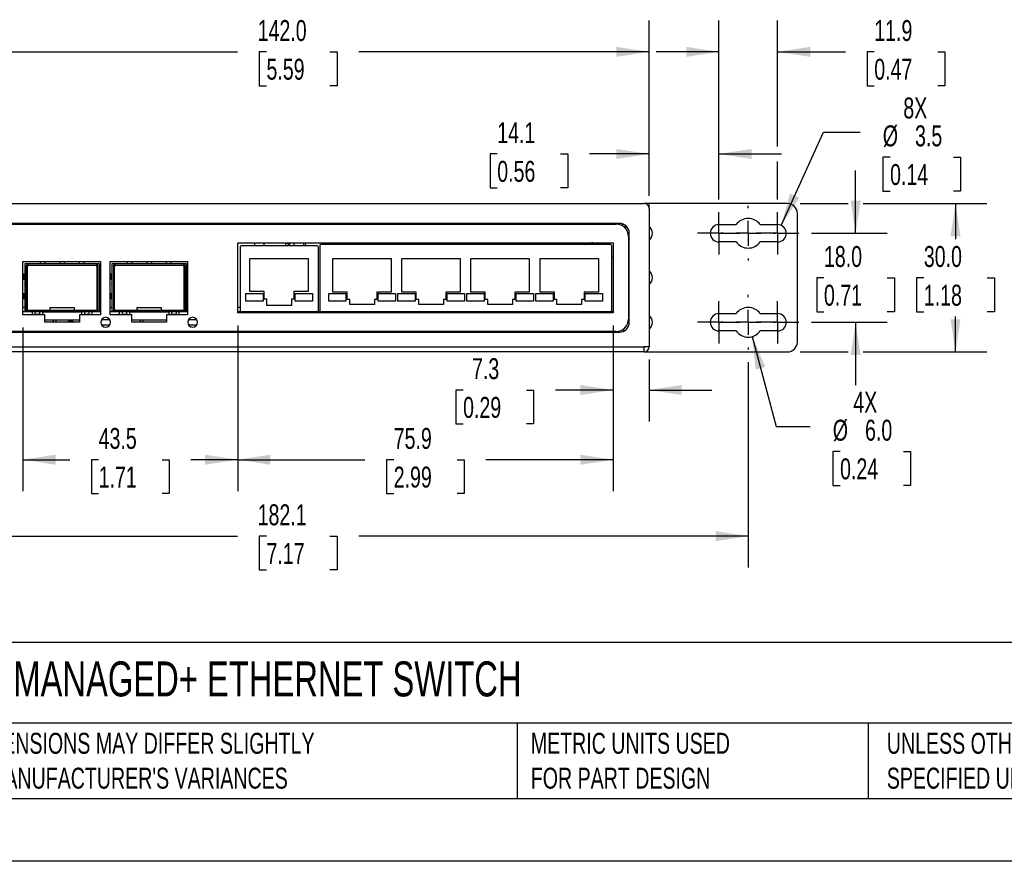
# Model space of a CAD drawing. Header units: millimetres. Extents: x 0 to 559, y 0 to 432.
# Tile 2 of 5: x 110 to 310, y 0 to 170. Entities that reach past the tile are written whole.
import ezdxf

# ---------------------------------------------------------------- set-up
doc = ezdxf.new("R2010")
doc.units = ezdxf.units.MM
doc.header["$LTSCALE"] = 2
doc.linetypes.add('CENTERX2', pattern=[20.32, 12.7, -2.54, 2.54, -2.54])
doc.layers.add('CENTER', color=40, linetype='CENTERX2')
doc.layers.add('DIMENSIONS', color=140, linetype='Continuous', lineweight=25)
doc.layers.add('TEXT', color=140, linetype='Continuous', lineweight=25)
doc.styles.add('SLDTEXTSTYLE0', font='TXT', dxfattribs={"width": 0.7})
doc.dimstyles.new('SLDDIMSTYLE0', dxfattribs={"dimtxt": 4.316016, "dimasz": 6.604, "dimexe": 0, "dimexo": 0.0625, "dimgap": 1.079004, "dimtad": 0, "dimtih": 1, "dimtoh": 1, "dimdec": 1, "dimrnd": 1e-09, "dimzin": 4, "dimdsep": 46, "dimtxsty": 'SLDTEXTSTYLE0', "dimsah": 1, "dimcen": 0.09, "dimadec": 0, "dimazin": 1, "dimtfac": 1, "dimtdec": 1, "dimtmove": 0, "dimatfit": 0, "dimfxl": 0, "dimfrac": 2, "dimtolj": 1, "dimtzin": 12, "dimarcsym": 0})
doc.dimstyles.new('SLDDIMSTYLE1', dxfattribs={"dimtxt": 4.316016, "dimasz": 6.604, "dimexe": 0, "dimexo": 0.0625, "dimgap": 1.079004, "dimtad": 0, "dimtih": 1, "dimtoh": 1, "dimdec": 1, "dimrnd": 1e-09, "dimzin": 12, "dimdsep": 46, "dimtxsty": 'SLDTEXTSTYLE0', "dimsah": 1, "dimcen": 0.09, "dimadec": 0, "dimazin": 3, "dimtfac": 1, "dimtdec": 1, "dimtmove": 0, "dimatfit": 0, "dimfxl": 0, "dimfrac": 2, "dimtolj": 1, "dimtzin": 12, "dimarcsym": 0})
doc.dimstyles.new('SLDDIMSTYLE2', dxfattribs={"dimtxt": 4.316016, "dimasz": 6.604, "dimexe": 0, "dimexo": 0.0625, "dimgap": 1.079004, "dimtad": 0, "dimtih": 1, "dimtoh": 1, "dimdec": 1, "dimrnd": 1e-09, "dimzin": 12, "dimdsep": 46, "dimtxsty": 'SLDTEXTSTYLE0', "dimsah": 1, "dimcen": 0.09, "dimadec": 0, "dimazin": 3, "dimtfac": 1, "dimtdec": 1, "dimtofl": 0, "dimtmove": 0, "dimatfit": 3, "dimfxl": 0, "dimfrac": 2, "dimtolj": 1, "dimtzin": 12, "dimarcsym": 0})
doc.dimstyles.new('SLDDIMSTYLE3', dxfattribs={"dimtxt": 4.316016, "dimasz": 6.604, "dimexe": 0, "dimexo": 0.0625, "dimgap": 1.079004, "dimtad": 0, "dimtih": 1, "dimtoh": 1, "dimdec": 1, "dimrnd": 1e-09, "dimzin": 4, "dimdsep": 46, "dimtxsty": 'SLDTEXTSTYLE0', "dimsah": 1, "dimcen": 0.09, "dimadec": 0, "dimazin": 1, "dimtfac": 1, "dimtdec": 1, "dimtofl": 0, "dimtmove": 0, "dimatfit": 3, "dimfxl": 0, "dimfrac": 2, "dimtolj": 1, "dimtzin": 12, "dimarcsym": 0})
doc.dimstyles.new('SLDDIMSTYLE4', dxfattribs={"dimtxt": 4.316016, "dimasz": 6.604, "dimexe": 0, "dimexo": 0.0625, "dimgap": 1.079004, "dimtad": 0, "dimtih": 1, "dimtoh": 1, "dimdec": 1, "dimrnd": 1e-09, "dimzin": 4, "dimdsep": 46, "dimtxsty": 'SLDTEXTSTYLE0', "dimsah": 1, "dimcen": 0, "dimadec": 0, "dimazin": 1, "dimtfac": 1, "dimtdec": 1, "dimtofl": 0, "dimtmove": 0, "dimatfit": 3, "dimfxl": 0, "dimfrac": 2, "dimtolj": 1, "dimtzin": 12, "dimarcsym": 0})
doc.dimstyles.new('SLDDIMSTYLE5', dxfattribs={"dimtxt": 4.316016, "dimasz": 6.604, "dimexe": 0, "dimexo": 0.0625, "dimgap": 1.079004, "dimtad": 0, "dimtih": 1, "dimtoh": 1, "dimdec": 1, "dimrnd": 1e-09, "dimzin": 12, "dimdsep": 46, "dimtxsty": 'SLDTEXTSTYLE0', "dimsah": 1, "dimcen": 0, "dimadec": 0, "dimazin": 3, "dimtfac": 1, "dimtdec": 1, "dimtofl": 0, "dimtmove": 0, "dimatfit": 3, "dimfxl": 0, "dimfrac": 2, "dimtolj": 1, "dimtzin": 12, "dimarcsym": 0})

# ---------------------------------------------------------------- blocks, each defined once
blk = doc.blocks.new('_D_3')
at = {"layer": 'DIMENSIONS'}
for p, q in [((75.58, 100.94), (75.58, 59.42)), ((257.7, 100.94), (257.7, 59.42)), ((75.58, 65.77), (154.38, 65.77)), ((160.23, 65.77), (158.78, 65.77)), ((158.78, 65.77), (158.78, 58.92)), ((173.06, 65.77), (174.51, 65.77)), ((174.51, 65.77), (174.51, 58.92)), ((257.7, 65.77), (178.91, 65.77)), ((158.78, 58.92), (160.23, 58.92)), ((174.51, 58.92), (173.06, 58.92))]:
    blk.add_line(p, q, dxfattribs=at)
for points in [[(75.58, 65.77), (82.19, 64.76), (82.19, 66.79)], [(257.7, 65.77), (251.1, 66.79), (251.1, 64.76)]]:
    blk.add_solid(points, dxfattribs=at)
at = {"layer": 'DIMENSIONS', "char_height": 4.233, "attachment_point": 1, "style": 'SLDTEXTSTYLE0'}
for s, insert in [('182.1', (158.44, 72.2)), ('7.17', (160.23, 64.37))]:
    blk.add_mtext(s, dxfattribs=dict(at, insert=insert))
blk = doc.blocks.new('_D_4')
at = {"layer": 'DIMENSIONS'}
for p, q in [((230.36, 108.38), (230.36, 88.97)), ((237.64, 101.48), (237.64, 88.97)), ((200.01, 95.32), (198.56, 95.32)), ((198.56, 95.32), (198.56, 88.46)), ((212.84, 95.32), (214.29, 95.32)), ((214.29, 95.32), (214.29, 88.46)), ((230.36, 95.32), (218.69, 95.32)), ((237.64, 95.32), (250.34, 95.32)), ((198.56, 88.46), (200.01, 88.46)), ((214.29, 88.46), (212.84, 88.46))]:
    blk.add_line(p, q, dxfattribs=at)
for points in [[(230.36, 95.32), (223.75, 96.34), (223.75, 94.31)], [(237.64, 95.32), (244.25, 94.31), (244.25, 96.34)]]:
    blk.add_solid(points, dxfattribs=at)
at = {"layer": 'DIMENSIONS', "char_height": 4.233, "attachment_point": 1, "style": 'SLDTEXTSTYLE0'}
for s, insert in [('7.3', (201.81, 101.75)), ('0.29', (200.01, 93.92))]:
    blk.add_mtext(s, dxfattribs=dict(at, insert=insert))
blk = doc.blocks.new('_D_5')
at = {"layer": 'DIMENSIONS'}
for p, q in [((154.41, 108.38), (154.41, 74.88)), ((230.36, 108.38), (230.36, 74.88)), ((154.41, 81.23), (180.12, 81.23)), ((185.97, 81.23), (184.52, 81.23)), ((184.52, 81.23), (184.52, 74.37)), ((198.8, 81.23), (200.25, 81.23)), ((200.25, 81.23), (200.25, 74.37)), ((230.36, 81.23), (204.64, 81.23)), ((184.52, 74.37), (185.97, 74.37)), ((200.25, 74.37), (198.8, 74.37))]:
    blk.add_line(p, q, dxfattribs=at)
for points in [[(154.41, 81.23), (161.01, 80.21), (161.01, 82.24)], [(230.36, 81.23), (223.75, 82.24), (223.75, 80.21)]]:
    blk.add_solid(points, dxfattribs=at)
at = {"layer": 'DIMENSIONS', "char_height": 4.233, "attachment_point": 1, "style": 'SLDTEXTSTYLE0'}
for s, insert in [('75.9', (185.97, 87.65)), ('2.99', (185.97, 79.83))]:
    blk.add_mtext(s, dxfattribs=dict(at, insert=insert))
blk = doc.blocks.new('_D_6')
at = {"layer": 'DIMENSIONS'}
for p, q in [((110.96, 107.98), (110.96, 74.88)), ((154.41, 108.38), (154.41, 74.88)), ((110.96, 81.23), (120.42, 81.23)), ((126.27, 81.23), (124.82, 81.23)), ((124.82, 81.23), (124.82, 74.37)), ((139.1, 81.23), (140.55, 81.23)), ((140.55, 81.23), (140.55, 74.37)), ((154.41, 81.23), (144.94, 81.23)), ((124.82, 74.37), (126.27, 74.37)), ((140.55, 74.37), (139.1, 74.37))]:
    blk.add_line(p, q, dxfattribs=at)
for points in [[(110.96, 81.23), (117.56, 80.21), (117.56, 82.24)], [(154.41, 81.23), (147.81, 82.24), (147.81, 80.21)]]:
    blk.add_solid(points, dxfattribs=at)
at = {"layer": 'DIMENSIONS', "char_height": 4.233, "attachment_point": 1, "style": 'SLDTEXTSTYLE0'}
for s, insert in [('43.5', (126.27, 87.65)), ('1.71', (126.27, 79.83))]:
    blk.add_mtext(s, dxfattribs=dict(at, insert=insert))
blk = doc.blocks.new('_D_7')
at = {"layer": 'DIMENSIONS'}
for p, q in [((237.64, 135.56), (237.64, 149.41)), ((251.76, 133.85), (251.76, 149.41)), ((206.92, 143.06), (205.47, 143.06)), ((205.47, 143.06), (205.47, 136.2)), ((219.75, 143.06), (221.2, 143.06)), ((221.2, 143.06), (221.2, 136.2)), ((237.64, 143.06), (225.59, 143.06)), ((251.76, 143.06), (264.46, 143.06)), ((205.47, 136.2), (206.92, 136.2)), ((221.2, 136.2), (219.75, 136.2))]:
    blk.add_line(p, q, dxfattribs=at)
for points in [[(237.64, 143.06), (231.04, 144.08), (231.04, 142.05)], [(251.76, 143.06), (258.37, 142.05), (258.37, 144.08)]]:
    blk.add_solid(points, dxfattribs=at)
at = {"layer": 'DIMENSIONS', "char_height": 4.233, "attachment_point": 1, "style": 'SLDTEXTSTYLE0'}
for s, insert in [('14.1', (206.92, 149.48)), ('0.56', (206.92, 141.66))]:
    blk.add_mtext(s, dxfattribs=dict(at, insert=insert))
blk = doc.blocks.new('_D_8')
at = {"layer": 'DIMENSIONS'}
for p, q in [((268.18, 133.02), (277.91, 133.02)), ((280.95, 133.02), (305.99, 133.02)), ((299.64, 133.02), (299.64, 125.84)), ((293.23, 118.02), (291.78, 118.02)), ((291.78, 118.02), (291.78, 111.16)), ((306.06, 118.02), (307.51, 118.02)), ((307.51, 118.02), (307.51, 111.16)), ((291.78, 111.16), (293.23, 111.16)), ((299.64, 103.02), (299.64, 110.19)), ((307.51, 111.16), (306.06, 111.16)), ((268.18, 103.02), (277.91, 103.02)), ((280.95, 103.02), (305.99, 103.02))]:
    blk.add_line(p, q, dxfattribs=at)
for points in [[(299.64, 133.02), (298.63, 126.41), (300.66, 126.41)], [(299.64, 103.02), (300.66, 109.62), (298.63, 109.62)]]:
    blk.add_solid(points, dxfattribs=at)
at = {"layer": 'DIMENSIONS', "char_height": 4.233, "attachment_point": 1, "style": 'SLDTEXTSTYLE0'}
for s, insert in [('30.0', (293.23, 124.44)), ('1.18', (293.23, 116.61))]:
    blk.add_mtext(s, dxfattribs=dict(at, insert=insert))
blk = doc.blocks.new('_D_9')
at = {"layer": 'DIMENSIONS'}
for p, q in [((279.43, 127.02), (279.43, 139.72)), ((270.47, 127.02), (285.78, 127.02)), ((273.02, 118.02), (271.57, 118.02)), ((271.57, 118.02), (271.57, 111.16)), ((285.84, 118.02), (287.29, 118.02)), ((287.29, 118.02), (287.29, 111.16)), ((271.57, 111.16), (273.02, 111.16)), ((287.29, 111.16), (285.84, 111.16)), ((270.47, 109.02), (285.78, 109.02)), ((279.43, 109.02), (279.43, 96.32))]:
    blk.add_line(p, q, dxfattribs=at)
for points in [[(279.43, 127.02), (280.45, 133.62), (278.41, 133.62)], [(279.43, 109.02), (278.41, 102.41), (280.45, 102.41)]]:
    blk.add_solid(points, dxfattribs=at)
at = {"layer": 'DIMENSIONS', "char_height": 4.233, "attachment_point": 1, "style": 'SLDTEXTSTYLE0'}
for s, insert in [('18.0', (273.02, 124.44)), ('0.71', (273.02, 116.61))]:
    blk.add_mtext(s, dxfattribs=dict(at, insert=insert))
blk = doc.blocks.new('_D_10')
at = {"layer": 'DIMENSIONS'}
for p, q in [((95.64, 134.56), (95.64, 170.07)), ((237.64, 134.56), (237.64, 170.07)), ((95.64, 163.72), (154.38, 163.72)), ((160.23, 163.72), (158.78, 163.72)), ((158.78, 163.72), (158.78, 156.86)), ((173.06, 163.72), (174.51, 163.72)), ((174.51, 163.72), (174.51, 156.86)), ((237.64, 163.72), (178.91, 163.72)), ((158.78, 156.86), (160.23, 156.86)), ((174.51, 156.86), (173.06, 156.86))]:
    blk.add_line(p, q, dxfattribs=at)
for points in [[(95.64, 163.72), (102.25, 162.7), (102.25, 164.73)], [(237.64, 163.72), (231.04, 164.73), (231.04, 162.7)]]:
    blk.add_solid(points, dxfattribs=at)
at = {"layer": 'DIMENSIONS', "char_height": 4.233, "attachment_point": 1, "style": 'SLDTEXTSTYLE0'}
for s, insert in [('142.0', (158.44, 170.14)), ('5.59', (160.23, 162.31))]:
    blk.add_mtext(s, dxfattribs=dict(at, insert=insert))
blk = doc.blocks.new('_D_11')
at = {"layer": 'DIMENSIONS'}
for p, q in [((258.48, 106.12), (263.35, 87.94)), ((263.35, 87.94), (270.2, 87.94)), ((276.28, 82.89), (274.83, 82.89)), ((274.83, 82.89), (274.83, 76.03)), ((289.1, 82.89), (290.55, 82.89)), ((290.55, 82.89), (290.55, 76.03)), ((274.83, 76.03), (276.28, 76.03)), ((290.55, 76.03), (289.1, 76.03))]:
    blk.add_line(p, q, dxfattribs=at)
blk.add_solid([(258.48, 106.12), (259.21, 99.48), (261.17, 100)], dxfattribs=at)
at = {"layer": 'DIMENSIONS', "char_height": 4.233, "attachment_point": 1, "style": 'SLDTEXTSTYLE0'}
for s, insert in [('4X', (278.96, 94.96)), ('%%c', (274.81, 89.31)), ('6.0', (281.33, 89.31)), ('0.24', (276.28, 81.49))]:
    blk.add_mtext(s, dxfattribs=dict(at, insert=insert))
blk = doc.blocks.new('_D_13')
at = {"layer": 'DIMENSIONS'}
for p, q in [((251.76, 133.85), (251.76, 170.07)), ((263.64, 144.59), (263.64, 170.07)), ((251.76, 163.72), (239.06, 163.72)), ((263.64, 163.72), (277.35, 163.72)), ((283.2, 163.72), (281.75, 163.72)), ((281.75, 163.72), (281.75, 156.86)), ((296.03, 163.72), (297.48, 163.72)), ((297.48, 163.72), (297.48, 156.86)), ((281.75, 156.86), (283.2, 156.86)), ((297.48, 156.86), (296.03, 156.86)), ((263.64, 133.85), (263.64, 141.54))]:
    blk.add_line(p, q, dxfattribs=at)
for points in [[(251.76, 163.72), (245.16, 164.73), (245.16, 162.7)], [(263.64, 163.72), (270.25, 162.7), (270.25, 164.73)]]:
    blk.add_solid(points, dxfattribs=at)
at = {"layer": 'DIMENSIONS', "char_height": 4.233, "attachment_point": 1, "style": 'SLDTEXTSTYLE0'}
for s, insert in [('11.9', (283.2, 170.14)), ('0.47', (283.2, 162.31))]:
    blk.add_mtext(s, dxfattribs=dict(at, insert=insert))
blk = doc.blocks.new('_D_14')
at = {"layer": 'DIMENSIONS'}
for p, q in [((264.37, 128.61), (272.91, 147.46)), ((272.91, 147.46), (280.32, 147.46)), ((286.4, 142.41), (284.95, 142.41)), ((284.95, 142.41), (284.95, 135.55)), ((299.22, 142.41), (300.67, 142.41)), ((300.67, 142.41), (300.67, 135.55)), ((284.95, 135.55), (286.4, 135.55)), ((300.67, 135.55), (299.22, 135.55))]:
    blk.add_line(p, q, dxfattribs=at)
blk.add_solid([(264.37, 128.61), (268.02, 134.2), (266.17, 135.04)], dxfattribs=at)
at = {"layer": 'DIMENSIONS', "char_height": 4.233, "attachment_point": 1, "style": 'SLDTEXTSTYLE0'}
for s, insert in [('8X', (289.08, 154.48)), ('%%c', (284.93, 148.84)), ('3.5', (291.45, 148.84)), ('0.14', (286.4, 141.01))]:
    blk.add_mtext(s, dxfattribs=dict(at, insert=insert))
blk = doc.blocks.new('SW_CENTERMARKSYMBOL_0')
at = {"layer": 'CENTER', "color": 0}
for p, q in [((0, 2.54), (0, 4.29)), ((0, 0), (0, 2.54)), ((-2.54, 0), (-4.29, 0)), ((0, 0), (-2.54, 0)), ((0, 0), (0, -2.54)), ((0, 0), (2.54, 0)), ((2.54, 0), (4.29, 0)), ((0, -2.54), (0, -4.29))]:
    blk.add_line(p, q, dxfattribs=at)
blk = doc.blocks.new('SW_CENTERMARKSYMBOL_1')
at = {"layer": 'CENTER', "color": 0}
for p, q in [((0, 5.08), (0, 5.54)), ((0, 0), (0, 2.54)), ((-5.08, 0), (-5.54, 0)), ((0, 0), (-2.54, 0)), ((0, 0), (0, -2.54)), ((0, 0), (2.54, 0)), ((5.08, 0), (5.54, 0)), ((0, -5.08), (0, -5.54))]:
    blk.add_line(p, q, dxfattribs=at)
blk = doc.blocks.new('SW_CENTERMARKSYMBOL_2')
at = {"layer": 'CENTER', "color": 0}
for p, q in [((0, 2.54), (0, 4.29)), ((0, 0), (0, 2.54)), ((-2.54, 0), (-4.29, 0)), ((0, 0), (-2.54, 0)), ((0, 0), (0, -2.54)), ((0, 0), (2.54, 0)), ((2.54, 0), (4.29, 0)), ((0, -2.54), (0, -4.29))]:
    blk.add_line(p, q, dxfattribs=at)
blk = doc.blocks.new('SW_CENTERMARKSYMBOL_3')
at = {"layer": 'CENTER', "color": 0}
for p, q in [((0, 2.54), (0, 4.29)), ((0, 0), (0, 2.54)), ((-2.54, 0), (-4.29, 0)), ((0, 0), (-2.54, 0)), ((0, 0), (0, -2.54)), ((0, 0), (2.54, 0)), ((2.54, 0), (4.29, 0)), ((0, -2.54), (0, -4.29))]:
    blk.add_line(p, q, dxfattribs=at)
blk = doc.blocks.new('SW_CENTERMARKSYMBOL_4')
at = {"layer": 'CENTER', "color": 0}
for p, q in [((0, 5.08), (0, 5.54)), ((0, 0), (0, 2.54)), ((-5.08, 0), (-5.54, 0)), ((0, 0), (-2.54, 0)), ((0, 0), (0, -2.54)), ((0, 0), (2.54, 0)), ((5.08, 0), (5.54, 0)), ((0, -5.08), (0, -5.54))]:
    blk.add_line(p, q, dxfattribs=at)
blk = doc.blocks.new('SW_CENTERMARKSYMBOL_5')
at = {"layer": 'CENTER', "color": 0}
for p, q in [((0, 2.54), (0, 4.29)), ((0, 0), (0, 2.54)), ((-2.54, 0), (-4.29, 0)), ((0, 0), (-2.54, 0)), ((0, 0), (0, -2.54)), ((0, 0), (2.54, 0)), ((2.54, 0), (4.29, 0)), ((0, -2.54), (0, -4.29))]:
    blk.add_line(p, q, dxfattribs=at)

msp = doc.modelspace()

# ---------------------------------------------------------------- linework, layer by layer
for p, q in [((96.64, 133.02), (236.64, 133.02)), ((237.64, 133.02), (236.64, 133.02)), ((265.64, 133.02), (237.64, 133.02)), ((237.64, 132.12), (237.64, 133.02)), ((237.64, 132.12), (237.64, 132.12)), ((237.64, 132.02), (237.64, 104.02)), ((267.64, 105.02), (267.64, 131.02)), ((231.64, 129.02), (101.64, 129.02)), ((102.29, 128.87), (230.99, 128.87)), ((229.64, 129.02), (229.64, 128.87)), ((232, 128.65), (232.39, 128.87)), ((251.76, 128.77), (255.27, 128.77)), ((260.14, 128.77), (263.64, 128.77)), ((233.49, 126.37), (233.49, 109.67)), ((233.64, 125.6), (233.49, 125.56)), ((233.64, 109.02), (233.64, 127.02)), ((154.41, 125.12), (230.36, 125.12)), ((154.41, 110.92), (154.41, 125.12)), ((154.91, 124.27), (154.91, 111.32)), ((157.79, 124.47), (155.11, 124.47)), ((157.79, 125.12), (157.79, 124.47)), ((159.79, 124.47), (157.79, 124.47)), ((159.79, 124.47), (159.79, 125.12)), ((165.79, 124.47), (159.79, 124.47)), ((164.14, 125.02), (164.15, 125.12)), ((164.14, 125.02), (164.64, 125.02)), ((164.64, 125.02), (164.65, 125.12)), ((164.89, 125.02), (164.64, 125.02)), ((164.89, 125.02), (164.9, 125.12)), ((165.79, 125.12), (165.79, 124.47)), ((167.79, 124.47), (165.79, 124.47)), ((167.79, 124.47), (167.79, 125.12)), ((168.14, 125.02), (167.79, 125.02)), ((170.46, 124.47), (167.79, 124.47)), ((170.66, 124.27), (170.66, 111.32)), ((171, 124.52), (171, 111.32)), ((229.86, 124.72), (171.2, 124.72)), ((226.65, 125.02), (226.61, 125.02)), ((229.64, 125.12), (229.64, 124.72)), ((230.06, 124.52), (230.06, 111.32)), ((230.36, 125.12), (230.36, 110.92)), ((233.64, 125.08), (233.49, 125.05)), ((255.27, 125.27), (251.76, 125.27)), ((263.64, 125.27), (260.14, 125.27)), ((156.89, 115.22), (156.89, 121.92)), ((156.89, 121.92), (168.69, 121.92)), ((168.69, 121.92), (168.69, 115.22)), ((173.67, 115.12), (173.67, 121.92)), ((173.67, 121.92), (185.47, 121.92)), ((185.47, 121.92), (185.47, 115.12)), ((187.64, 115.12), (187.64, 121.92)), ((187.64, 121.92), (199.44, 121.92)), ((199.44, 121.92), (199.44, 115.12)), ((201.61, 115.12), (201.61, 121.92)), ((201.61, 121.92), (213.41, 121.92)), ((213.41, 121.92), (213.41, 115.12)), ((215.58, 115.12), (215.58, 121.92)), ((215.58, 121.92), (227.38, 121.92)), ((227.38, 121.92), (227.38, 115.12)), ((233.49, 122.07), (233.64, 122.07)), ((110.96, 121.32), (126.64, 121.32)), ((110.96, 110.52), (110.96, 121.32)), ((111.33, 120.82), (111.33, 111.17)), ((112.14, 120.82), (111.33, 120.82)), ((111.64, 120.32), (111.64, 111.17)), ((111.89, 111.42), (111.89, 120.32)), ((125.64, 120.82), (112.14, 120.82)), ((112.14, 120.57), (125.64, 120.57)), ((114.44, 121.32), (114.44, 120.82)), ((115.44, 120.82), (115.44, 121.32)), ((118.39, 121.32), (118.39, 120.82)), ((119.39, 120.82), (119.39, 121.32)), ((122.34, 121.32), (122.34, 120.82)), ((123.34, 120.82), (123.34, 121.32)), ((126.45, 120.82), (125.64, 120.82)), ((125.89, 120.32), (125.89, 111.42)), ((126.14, 111.17), (126.14, 120.32)), ((126.45, 111.17), (126.45, 120.82)), ((126.64, 121.32), (126.64, 110.52)), ((128.58, 110.52), (128.58, 121.32)), ((128.58, 121.32), (144.26, 121.32)), ((128.95, 120.82), (128.95, 111.17)), ((129.76, 120.82), (128.95, 120.82)), ((129.26, 120.32), (129.26, 111.17)), ((129.51, 111.42), (129.51, 120.32)), ((143.26, 120.82), (129.76, 120.82)), ((129.76, 120.57), (143.26, 120.57)), ((132.06, 121.32), (132.06, 120.82)), ((133.06, 120.82), (133.06, 121.32)), ((136.01, 121.32), (136.01, 120.82)), ((137.01, 120.82), (137.01, 121.32)), ((139.96, 121.32), (139.96, 120.82)), ((140.96, 120.82), (140.96, 121.32)), ((144.07, 120.82), (143.26, 120.82)), ((143.51, 120.32), (143.51, 111.42)), ((143.76, 111.17), (143.76, 120.32)), ((144.07, 111.17), (144.07, 120.82)), ((144.26, 121.32), (144.26, 110.52)), ((111.05, 118.75), (111.05, 117.75)), ((111.13, 118.75), (111.05, 118.75)), ((111.05, 117.75), (111.13, 117.75)), ((111.13, 118.75), (111.13, 117.75)), ((111.33, 118.75), (111.13, 118.75)), ((111.13, 117.75), (111.33, 117.75)), ((126.65, 118.75), (126.45, 118.75)), ((126.45, 117.75), (126.65, 117.75)), ((128.67, 118.75), (128.67, 117.75)), ((128.75, 118.75), (128.67, 118.75)), ((128.67, 117.75), (128.75, 117.75)), ((128.75, 118.75), (128.75, 117.75)), ((128.95, 118.75), (128.75, 118.75)), ((128.75, 117.75), (128.95, 117.75)), ((144.27, 118.75), (144.07, 118.75)), ((144.07, 117.75), (144.27, 117.75)), ((111.32, 116.76), (111.33, 116.78)), ((111.33, 116.75), (111.32, 116.76)), ((126.45, 116.78), (126.45, 116.76)), ((126.45, 116.76), (126.45, 116.75)), ((128.94, 116.76), (128.95, 116.78)), ((128.95, 116.75), (128.94, 116.76)), ((144.07, 116.78), (144.07, 116.76)), ((144.07, 116.76), (144.07, 116.75)), ((111.05, 114.8), (111.05, 113.8)), ((111.13, 114.8), (111.05, 114.8)), ((111.05, 113.8), (111.13, 113.8)), ((111.13, 114.8), (111.13, 113.8)), ((111.33, 114.8), (111.13, 114.8)), ((111.13, 113.8), (111.33, 113.8)), ((126.65, 114.8), (126.45, 114.8)), ((126.45, 113.8), (126.65, 113.8)), ((128.67, 114.8), (128.67, 113.8)), ((128.75, 114.8), (128.67, 114.8)), ((128.67, 113.8), (128.75, 113.8)), ((128.75, 114.8), (128.75, 113.8)), ((128.95, 114.8), (128.75, 114.8)), ((128.75, 113.8), (128.95, 113.8)), ((144.27, 114.8), (144.07, 114.8)), ((144.07, 113.8), (144.27, 113.8)), ((156.04, 114.82), (159.54, 114.82)), ((156.04, 113.32), (156.04, 114.82)), ((159.79, 115.22), (156.89, 115.22)), ((159.54, 114.82), (159.54, 113.32)), ((159.79, 113.72), (159.79, 115.22)), ((160.29, 113.72), (159.79, 113.72)), ((160.29, 112.42), (160.29, 113.72)), ((165.29, 113.72), (165.29, 112.42)), ((165.79, 113.72), (165.29, 113.72)), ((165.79, 115.22), (165.79, 113.72)), ((168.69, 115.22), (165.79, 115.22)), ((166.04, 113.32), (166.04, 114.82)), ((166.04, 114.82), (169.54, 114.82)), ((169.54, 114.82), (169.54, 113.32)), ((172.82, 114.82), (176.32, 114.82)), ((172.82, 113.32), (172.82, 114.82)), ((176.57, 115.12), (173.67, 115.12)), ((176.32, 114.82), (176.32, 113.32)), ((176.57, 113.62), (176.57, 115.12)), ((177.07, 113.62), (176.57, 113.62)), ((177.07, 112.62), (177.07, 113.62)), ((182.07, 113.62), (182.07, 112.62)), ((182.57, 113.62), (182.07, 113.62)), ((182.57, 115.12), (182.57, 113.62)), ((185.47, 115.12), (182.57, 115.12)), ((182.82, 113.32), (182.82, 114.82)), ((182.82, 114.82), (186.32, 114.82)), ((186.32, 114.82), (186.32, 113.32)), ((186.79, 113.32), (186.79, 114.82)), ((186.79, 114.82), (190.29, 114.82)), ((190.54, 115.12), (187.64, 115.12)), ((190.29, 114.82), (190.29, 113.32)), ((190.54, 113.62), (190.54, 115.12)), ((191.04, 113.62), (190.54, 113.62)), ((191.04, 112.62), (191.04, 113.62)), ((196.04, 113.62), (196.04, 112.62)), ((196.54, 113.62), (196.04, 113.62)), ((196.54, 115.12), (196.54, 113.62)), ((199.44, 115.12), (196.54, 115.12)), ((196.79, 114.82), (200.29, 114.82)), ((196.79, 113.32), (196.79, 114.82)), ((200.29, 114.82), (200.29, 113.32)), ((200.76, 114.82), (204.26, 114.82)), ((200.76, 113.32), (200.76, 114.82)), ((204.51, 115.12), (201.61, 115.12)), ((204.26, 114.82), (204.26, 113.32)), ((204.51, 113.62), (204.51, 115.12)), ((205.01, 113.62), (204.51, 113.62)), ((205.01, 112.62), (205.01, 113.62)), ((210.01, 113.62), (210.01, 112.62)), ((210.51, 113.62), (210.01, 113.62)), ((210.51, 115.12), (210.51, 113.62)), ((213.41, 115.12), (210.51, 115.12)), ((210.76, 113.32), (210.76, 114.82)), ((210.76, 114.82), (214.26, 114.82)), ((214.26, 114.82), (214.26, 113.32)), ((214.73, 114.82), (218.23, 114.82)), ((214.73, 113.32), (214.73, 114.82)), ((218.48, 115.12), (215.58, 115.12)), ((218.23, 114.82), (218.23, 113.32)), ((218.48, 113.62), (218.48, 115.12)), ((218.98, 113.62), (218.48, 113.62)), ((218.98, 112.62), (218.98, 113.62)), ((224.48, 113.62), (223.98, 113.62)), ((223.98, 113.62), (223.98, 112.62)), ((224.48, 115.12), (224.48, 113.62)), ((227.38, 115.12), (224.48, 115.12)), ((224.73, 113.32), (224.73, 114.82)), ((224.73, 114.82), (228.23, 114.82)), ((228.23, 114.82), (228.23, 113.32)), ((111.14, 112.02), (110.96, 112)), ((111.33, 112.02), (111.14, 112.02)), ((121.39, 111.95), (116.39, 111.95)), ((116.39, 111.95), (116.39, 111.42)), ((121.39, 111.42), (121.39, 111.95)), ((126.45, 112.47), (126.64, 112.47)), ((126.45, 112.46), (126.64, 112.46)), ((128.95, 112.02), (128.58, 112.02)), ((139.01, 111.95), (134.01, 111.95)), ((134.01, 111.95), (134.01, 111.42)), ((139.01, 111.42), (139.01, 111.95)), ((144.07, 112.47), (144.26, 112.47)), ((144.07, 112.46), (144.26, 112.46)), ((154.91, 112.02), (154.41, 112.02)), ((159.54, 113.32), (156.04, 113.32)), ((165.29, 112.42), (160.29, 112.42)), ((169.54, 113.32), (166.04, 113.32)), ((176.32, 113.32), (172.82, 113.32)), ((182.07, 112.62), (177.07, 112.62)), ((186.32, 113.32), (182.82, 113.32)), ((190.29, 113.32), (186.79, 113.32)), ((196.04, 112.62), (191.04, 112.62)), ((200.29, 113.32), (196.79, 113.32)), ((204.26, 113.32), (200.76, 113.32)), ((210.01, 112.62), (205.01, 112.62)), ((214.26, 113.32), (210.76, 113.32)), ((218.23, 113.32), (214.73, 113.32)), ((223.98, 112.62), (218.98, 112.62)), ((228.23, 113.32), (224.73, 113.32)), ((233.64, 112.02), (233.49, 112.02)), ((112.89, 111.12), (110.96, 111.12)), ((115.39, 110.52), (110.96, 110.52)), ((111.64, 111.17), (111.33, 111.17)), ((111.64, 111.17), (115.89, 111.17)), ((111.64, 111.12), (111.64, 111.17)), ((115.89, 111.42), (111.89, 111.42)), ((111.89, 111.17), (111.89, 111.12)), ((113.39, 111.12), (112.89, 111.12)), ((112.89, 110.52), (112.89, 111.12)), ((113.39, 111.17), (113.39, 110.66)), ((113.39, 110.66), (114.39, 110.66)), ((113.39, 110.66), (113.39, 110.59)), ((113.8, 110.58), (114.39, 110.58)), ((113.89, 110.58), (113.89, 110.52)), ((114.39, 110.66), (114.39, 111.17)), ((114.89, 111.12), (114.39, 111.12)), ((114.39, 110.58), (114.39, 110.66)), ((114.68, 111.12), (114.68, 111.17)), ((114.89, 111.12), (122.89, 111.12)), ((114.89, 111.12), (114.89, 110.52)), ((115.39, 109.02), (115.39, 110.52)), ((115.89, 111.17), (115.89, 111.42)), ((121.89, 111.42), (115.89, 111.42)), ((121.89, 111.17), (115.89, 111.17)), ((117.07, 111.12), (117.09, 111.17)), ((117.69, 111.17), (117.67, 111.12)), ((118.64, 111.17), (118.64, 111.12)), ((119.14, 111.12), (119.14, 111.17)), ((121.89, 111.17), (121.89, 111.42)), ((125.89, 111.42), (121.89, 111.42)), ((121.89, 111.17), (126.14, 111.17)), ((126.64, 110.52), (122.39, 110.52)), ((122.39, 110.52), (122.39, 109.02)), ((122.61, 111.12), (122.58, 111.17)), ((123.39, 111.12), (122.89, 111.12)), ((122.89, 110.52), (122.89, 111.12)), ((123.19, 111.17), (123.21, 111.12)), ((123.39, 111.17), (123.39, 110.66)), ((123.39, 110.66), (124.39, 110.66)), ((123.39, 110.66), (123.39, 110.58)), ((123.39, 110.58), (123.97, 110.58)), ((123.89, 110.52), (123.89, 110.58)), ((124.39, 110.66), (124.39, 111.17)), ((124.89, 111.12), (124.39, 111.12)), ((124.39, 110.59), (124.39, 110.66)), ((126.64, 111.12), (124.89, 111.12)), ((124.89, 111.12), (124.89, 110.52)), ((125.89, 111.17), (125.89, 111.12)), ((126.45, 111.17), (126.14, 111.17)), ((126.14, 111.17), (126.14, 111.12)), ((130.51, 111.12), (128.58, 111.12)), ((133.01, 110.52), (128.58, 110.52)), ((129.26, 111.17), (128.95, 111.17)), ((129.26, 111.17), (133.51, 111.17)), ((129.26, 111.12), (129.26, 111.17)), ((133.51, 111.42), (129.51, 111.42)), ((129.51, 111.17), (129.51, 111.12)), ((131.01, 111.12), (130.51, 111.12)), ((130.51, 110.52), (130.51, 111.12)), ((131.01, 111.17), (131.01, 110.66)), ((131.01, 110.66), (132.01, 110.66)), ((131.01, 110.66), (131.01, 110.59)), ((131.42, 110.58), (132.01, 110.58)), ((131.51, 110.58), (131.51, 110.52)), ((132.01, 110.66), (132.01, 111.17)), ((132.51, 111.12), (132.01, 111.12)), ((132.01, 110.58), (132.01, 110.66)), ((132.3, 111.12), (132.3, 111.17)), ((132.51, 111.12), (140.51, 111.12)), ((132.51, 111.12), (132.51, 110.52)), ((133.01, 109.02), (133.01, 110.52)), ((133.51, 111.17), (133.51, 111.42)), ((139.51, 111.42), (133.51, 111.42)), ((139.51, 111.17), (133.51, 111.17)), ((134.69, 111.12), (134.71, 111.17)), ((135.31, 111.17), (135.29, 111.12)), ((136.26, 111.17), (136.26, 111.12)), ((136.76, 111.12), (136.76, 111.17)), ((139.51, 111.17), (139.51, 111.42)), ((143.51, 111.42), (139.51, 111.42)), ((139.51, 111.17), (143.76, 111.17)), ((144.26, 110.52), (140.01, 110.52)), ((140.01, 110.52), (140.01, 109.02)), ((140.23, 111.12), (140.2, 111.17)), ((141.01, 111.12), (140.51, 111.12)), ((140.51, 110.52), (140.51, 111.12)), ((140.81, 111.17), (140.83, 111.12)), ((141.01, 111.17), (141.01, 110.66)), ((141.01, 110.66), (142.01, 110.66)), ((141.01, 110.66), (141.01, 110.58)), ((141.01, 110.58), (141.59, 110.58)), ((141.51, 110.52), (141.51, 110.58)), ((142.01, 110.66), (142.01, 111.17)), ((142.51, 111.12), (142.01, 111.12)), ((142.01, 110.59), (142.01, 110.66)), ((144.26, 111.12), (142.51, 111.12)), ((142.51, 111.12), (142.51, 110.52)), ((143.51, 111.17), (143.51, 111.12)), ((144.07, 111.17), (143.76, 111.17)), ((143.76, 111.17), (143.76, 111.12)), ((155.11, 111.12), (154.41, 111.12)), ((230.36, 110.92), (154.41, 110.92)), ((170.46, 111.12), (155.11, 111.12)), ((171.2, 111.12), (170.46, 111.12)), ((229.86, 111.12), (171.2, 111.12)), ((230.36, 111.12), (229.86, 111.12)), ((233.64, 111.12), (233.49, 111.12)), ((251.76, 110.77), (255.27, 110.77)), ((260.14, 110.77), (263.64, 110.77)), ((115.39, 109.52), (122.39, 109.52)), ((122.39, 109.02), (115.39, 109.02)), ((117.22, 109.11), (117.22, 109.02)), ((117.67, 109.02), (117.67, 109.29)), ((128.55, 109.52), (126.82, 109.52)), ((126.82, 108.52), (128.55, 108.52)), ((133.01, 109.52), (140.01, 109.52)), ((140.01, 109.02), (133.01, 109.02)), ((134.84, 109.11), (134.84, 109.02)), ((135.29, 109.02), (135.29, 109.29)), ((146.15, 109.52), (144.42, 109.52)), ((144.42, 108.52), (146.15, 108.52)), ((232.47, 107.65), (232.47, 107.19)), ((233.64, 109.52), (233.49, 109.52)), ((101.64, 107.02), (231.64, 107.02)), ((230.99, 107.17), (102.29, 107.17)), ((118.65, 107.02), (118.65, 107.17)), ((119.16, 107.02), (119.15, 107.17)), ((119.41, 107.02), (119.4, 107.17)), ((121.89, 107.17), (121.88, 107.02)), ((122.14, 107.17), (122.13, 107.02)), ((122.64, 107.18), (122.63, 107.02)), ((160.14, 107.02), (160.14, 107.17)), ((172.14, 107.02), (172.14, 107.17)), ((210.65, 107.02), (210.65, 107.17)), ((211.16, 107.02), (211.15, 107.17)), ((211.41, 107.02), (211.4, 107.17)), ((213.89, 107.17), (213.88, 107.02)), ((214.14, 107.17), (214.13, 107.02)), ((214.64, 107.18), (214.63, 107.02)), ((221.64, 107.02), (221.64, 107.17)), ((226.65, 107.02), (226.61, 107.02)), ((230.37, 107.17), (230.37, 107.02)), ((255.27, 107.27), (251.76, 107.27)), ((263.64, 107.27), (260.14, 107.27)), ((97.64, 104.02), (236.64, 104.02)), ((236.64, 103.02), (236.64, 104.02)), ((237.64, 104.02), (236.64, 104.02)), ((236.64, 103.02), (97.64, 103.02)), ((236.64, 103.02), (265.64, 103.02))]:
    msp.add_line(p, q)
at = {"color": 7, "linetype": 'Continuous'}
msp.add_line((558.8, 0.01), (0, 0.01), dxfattribs=at)
at = {"flags": 128}
for points in [[(225.88, 128.87), (226.25, 128.98), (226.64, 129.02)], [(226.64, 129.02), (226.66, 129.02), (226.68, 129.01)], [(226.68, 129.01), (227.29, 128.91), (227.4, 128.87)], [(232.49, 128.37), (232.88, 128.49), (232.98, 128.51)], [(232.71, 128.19), (233.14, 128.27), (233.21, 128.26)], [(233.64, 125.87), (233.62, 125.86), (233.49, 125.82)], [(164.22, 124.47), (164.18, 124.63), (164.14, 125.02)], [(164.75, 124.47), (164.67, 124.72), (164.64, 125.02)], [(168.14, 125.12), (168.14, 125), (168.07, 124.47)], [(226.61, 125.02), (226.23, 125.06), (226.02, 125.12)], [(227.27, 125.12), (227.26, 125.11), (226.65, 125.02)], [(117.22, 109.11), (117.08, 109.34), (117, 109.52)], [(134.84, 109.11), (134.7, 109.34), (134.62, 109.52)], [(226.61, 107.02), (226.23, 107.06), (225.88, 107.17)], [(227.4, 107.17), (227.26, 107.11), (226.65, 107.02)]]:
    msp.add_lwpolyline(points, dxfattribs=at)
for centre, radius, start, end in [((236.64, 132.02), 1, 0, 90), ((265.64, 131.02), 2, 0, 90), ((257.7, 127.02), 3, 35.6853, 144.3147), ((230.99, 126.37), 2.5, 0, 90), ((231.64, 127.02), 2, 0, 90), ((236.64, 127.02), 1.7, 306.0319, 53.9681), ((251.76, 127.02), 1.75, 90, 270), ((263.64, 127.02), 1.75, 270, 90), ((155.11, 124.27), 0.2, 90, 180), ((166.14, 125.02), 1.25, 180, 206.1039), ((170.46, 124.27), 0.2, 0, 90), ((171.2, 124.52), 0.2, 90, 180), ((229.86, 124.52), 0.2, 0, 90), ((257.7, 127.02), 3, 215.6853, 324.3147), ((230.64, 123.07), 1, 233.9122, 253.2005), ((112.14, 120.32), 0.5, 90, 180), ((112.14, 120.32), 0.25, 90, 180), ((125.64, 120.32), 0.5, 0, 90), ((125.64, 120.32), 0.25, 0, 90), ((129.76, 120.32), 0.5, 90, 180), ((129.76, 120.32), 0.25, 90, 180), ((143.26, 120.32), 0.5, 0, 90), ((143.26, 120.32), 0.25, 0, 90), ((236.64, 118.02), 1.7, 306.0319, 53.9681), ((126.29, 111.56), 0.35, 297.2029, 0), ((143.91, 111.56), 0.35, 297.2029, 0), ((257.7, 109.02), 3, 35.6853, 144.3147), ((127.69, 109.02), 1, 0, 180), ((145.29, 109.02), 1, 0, 180), ((155.11, 111.32), 0.2, 180, 270), ((170.46, 111.32), 0.2, 270, 0), ((171.2, 111.32), 0.2, 180, 270), ((229.86, 111.32), 0.2, 270, 0), ((230.99, 109.67), 2.5, 270, 0), ((236.64, 109.02), 1.7, 306.0319, 53.9681), ((251.76, 109.02), 1.75, 90, 270), ((263.64, 109.02), 1.75, 270, 90), ((117.17, 109.29), 0.5, 0, 22.9565), ((120.64, 107.22), 2, 64.1581, 115.8419), ((127.69, 109.02), 1, 180, 0), ((134.79, 109.29), 0.5, 0, 22.9565), ((145.29, 109.02), 1, 180, 0), ((231.64, 109.02), 2, 270, 0), ((257.7, 109.02), 3, 215.6853, 324.3147), ((236.64, 104.02), 1, 270, 0), ((236.64, 104.02), 0.1, 270, 0), ((265.64, 105.02), 2, 270, 360)]:
    msp.add_arc(centre, radius, start, end)
at = {"layer": 'TEXT'}
for p, q in [((546.1, 44.25), (12.7, 44.25)), ((546.1, 27.94), (12.7, 27.94)), ((210.97, 27.94), (210.97, 12.7)), ((282, 27.94), (282, 12.7)), ((12.7, 12.7), (546.1, 12.7))]:
    msp.add_line(p, q, dxfattribs=at)

# ---------------------------------------------------------------- block references
at = {"layer": 'CENTER'}
for name, p in [('SW_CENTERMARKSYMBOL_1', (257.7, 127.02)), ('SW_CENTERMARKSYMBOL_2', (251.76, 127.02)), ('SW_CENTERMARKSYMBOL_0', (263.64, 127.02)), ('SW_CENTERMARKSYMBOL_4', (257.7, 109.02)), ('SW_CENTERMARKSYMBOL_5', (251.76, 109.02)), ('SW_CENTERMARKSYMBOL_3', (263.64, 109.02))]:
    msp.add_blockref(name, p, dxfattribs=at)

# ---------------------------------------------------------------- texts
at = {"layer": 'TEXT', "linetype": 'CENTERX2', "lineweight": 18, "attachment_point": 1, "style": 'SLDTEXTSTYLE0'}
for s, insert, char_height in [('STRIDE PRO INDUSTRIAL UNMANAGED+ ETHERNET SWITCH', (15.93, 40.43), 7.074), ("PART DIMENSIONS MAY DIFFER SLIGHTLY ^JDUE TO MANUFACTURER'S VARIANCES", (87.83, 25.99), 4.2333), ('METRIC UNITS USED ^JFOR PART DESIGN', (213.71, 25.99), 4.2333), ('UNLESS OTHERWISE ^JSPECIFIED UNITS ARE:', (285.74, 25.99), 4.2333)]:
    msp.add_mtext(s, dxfattribs=dict(at, insert=insert, char_height=char_height))

# ---------------------------------------------------------------- dimensions: what is measured, and where the dimension line sits
at = {"layer": 'DIMENSIONS'}
for base, p1, p2, dimstyle, picture, middle in [((237.64, 163.72), (95.64, 132.02), (237.64, 132.02), 'SLDDIMSTYLE3', '_D_10', (166.64, 163.72)), ((251.76, 163.72), (263.64, 131.31), (251.76, 131.31), 'SLDDIMSTYLE1', '_D_13', (289.61, 163.72)), ((237.64, 143.06), (251.76, 131.31), (237.64, 133.02), 'SLDDIMSTYLE1', '_D_7', (213.33, 143.06)), ((110.9559, 81.2276), (154.4109, 110.9152), (110.9559, 110.5152), 'SLDDIMSTYLE2', '_D_6', (132.6834, 81.2276)), ((154.4109, 81.2276), (230.3559, 110.9152), (154.4109, 110.9152), 'SLDDIMSTYLE2', '_D_5', (192.3834, 81.2276)), ((230.36, 95.32), (237.64, 104.02), (230.36, 110.92), 'SLDDIMSTYLE1', '_D_4', (206.43, 95.32)), ((257.7, 65.77), (75.58, 103.48), (257.7, 103.48), 'SLDDIMSTYLE2', '_D_3', (166.64, 65.77))]:
    dim = msp.add_linear_dim(base=base, p1=p1, p2=p2, dimstyle=dimstyle, dxfattribs=at)
    dim.commit()
    dim.dimension.update_dxf_attribs({"geometry": picture, "text_midpoint": middle, "dimtype": 160})
for p1, p2, text, dimstyle, picture, middle in [((262.92, 125.42), (264.37, 128.61), '8X\\P<>', 'SLDDIMSTYLE5', '_D_14', (292.81, 145.23)), ((256.93, 111.91), (258.48, 106.12), '4X\\P<>', 'SLDDIMSTYLE4', '_D_11', (282.69, 85.71))]:
    dim = msp.add_diameter_dim_2p(p1=p1, p2=p2, text=text, dimstyle=dimstyle, dxfattribs=at)
    dim.commit()
    dim.dimension.update_dxf_attribs({"geometry": picture, "text_midpoint": middle, "dimtype": 163})
for base, p1, p2, dimstyle, picture, middle in [((279.43, 109.02), (267.93, 127.02), (267.93, 109.02), 'SLDDIMSTYLE0', '_D_9', (279.43, 118.02)), ((299.64, 103.02), (265.64, 133.02), (265.64, 103.02), 'SLDDIMSTYLE3', '_D_8', (299.64, 118.02))]:
    dim = msp.add_linear_dim(base=base, p1=p1, p2=p2, angle=90, dimstyle=dimstyle, dxfattribs=at)
    dim.commit()
    dim.dimension.update_dxf_attribs({"geometry": picture, "text_midpoint": middle, "dimtype": 160})

doc.saveas('drawing.dxf')
